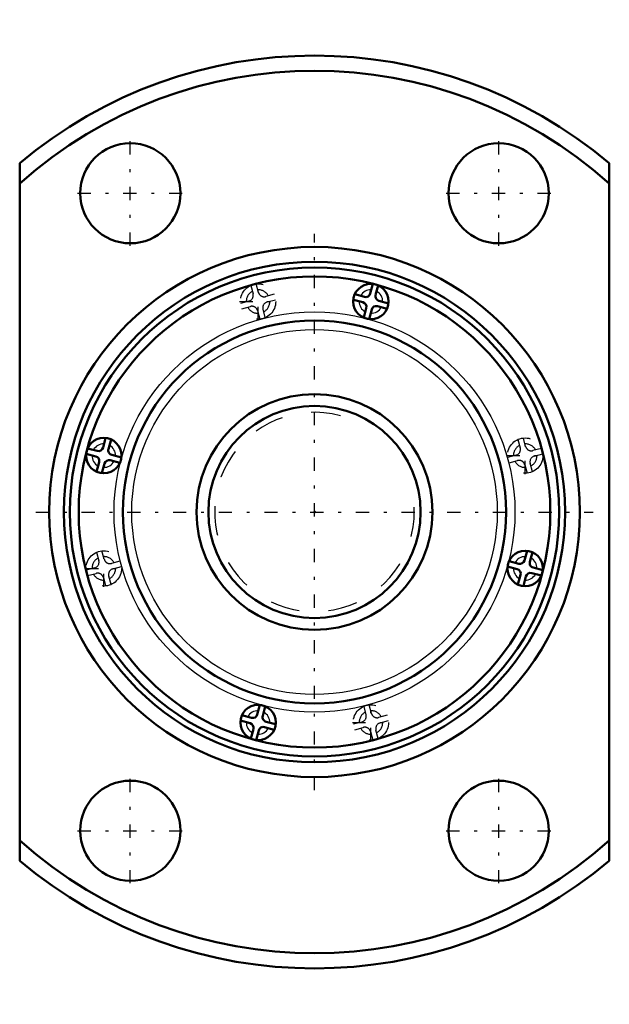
# Model space of a CAD drawing. Header units: millimetres. Extents: x -10 to 10, y -16.7 to 16.7.
import ezdxf

# ---------------------------------------------------------------- set-up
doc = ezdxf.new("R2010")
doc.units = ezdxf.units.MM
doc.linetypes.add('Center', pattern=[1.5, 0.45, -0.5, 0.05, -0.5])
doc.linetypes.add('Dashed', pattern=[2, 1, -1])
for name, color, linetype, lineweight in [('2d ConnectionPoints', 7, 'Continuous', 50), ('AM_0', 7, 'Continuous', 50), ('AM_4', 3, 'Continuous', 25), ('AM_5', 3, 'Continuous', 25), ('AM_7', 7, 'Center', 25), ('AM_9', 6, 'Dashed', 25)]:
    doc.layers.add(name, color=color, linetype=linetype, lineweight=lineweight)

# ---------------------------------------------------------------- blocks, each defined once
blk = doc.blocks.new('1_BLK0808_3_2ZZ_Nut_0_in_BLK0808_3_2ZZ_37LC7T_000_2')
at = {"layer": 'AM_0'}
for p, q in [((-10, 11.843), (-10, -11.843)), ((10, -11.843), (10, 11.843)), ((1.977, 7.745), (1.889, 7.419)), ((2.073, 7.37), (2.16, 7.696)), ((1.694, 7.306), (1.368, 7.393)), ((1.318, 7.209), (1.644, 7.122)), ((2.512, 7.086), (2.186, 7.174)), ((1.757, 6.926), (1.67, 6.6)), ((1.854, 6.551), (1.941, 6.877)), ((2.137, 6.99), (2.463, 6.903)), ((-7.086, 2.512), (-7.174, 2.186)), ((-6.99, 2.137), (-6.903, 2.463)), ((-7.37, 2.073), (-7.696, 2.16)), ((-7.745, 1.977), (-7.419, 1.889)), ((-7.306, 1.694), (-7.393, 1.368)), ((-6.926, 1.757), (-6.6, 1.67)), ((-6.551, 1.854), (-6.877, 1.941)), ((-7.209, 1.318), (-7.122, 1.644)), ((7.209, -1.318), (7.122, -1.644)), ((6.926, -1.757), (6.6, -1.67)), ((7.306, -1.694), (7.393, -1.368)), ((6.551, -1.854), (6.877, -1.941)), ((7.745, -1.977), (7.419, -1.889)), ((6.99, -2.137), (6.903, -2.463)), ((7.086, -2.512), (7.174, -2.186)), ((7.37, -2.073), (7.696, -2.16)), ((-1.854, -6.551), (-1.941, -6.877)), ((-1.757, -6.926), (-1.67, -6.6)), ((-2.137, -6.99), (-2.463, -6.903)), ((-2.512, -7.086), (-2.186, -7.174)), ((-1.694, -7.306), (-1.368, -7.393)), ((-1.318, -7.209), (-1.644, -7.122)), ((-2.073, -7.37), (-2.16, -7.696)), ((-1.977, -7.745), (-1.889, -7.419))]:
    blk.add_line(p, q, dxfattribs=at)
for centre, radius in [((-6.25, 10.825), 1.7), ((6.25, 10.825), 1.7), ((0, 0), 9), ((0, 0), 8.5), ((0, 0), 8.3), ((0, 0), 8), ((1.915, 7.148), 0.6), ((0, 0), 6.5), ((-7.148, 1.915), 0.6), ((7.148, -1.915), 0.6), ((-1.915, -7.148), 0.6), ((-6.25, -10.825), 1.7), ((6.25, -10.825), 1.7)]:
    blk.add_circle(centre, radius, dxfattribs=at)
for centre, radius, start, end in [((0, 0), 15.5, 49.8222, 130.1778), ((0, 0), 14.983, 48.1327, 131.8673), ((1.735, 7.46), 0.16, 255, 345), ((2.228, 7.328), 0.16, 165, 255), ((1.603, 6.968), 0.16, 345, 75), ((2.096, 6.836), 0.16, 75, 165), ((-7.328, 2.228), 0.16, 255, 345), ((-6.836, 2.096), 0.16, 165, 255), ((-7.46, 1.735), 0.16, 345, 75), ((-6.968, 1.603), 0.16, 75, 165), ((6.968, -1.603), 0.16, 255, 345), ((6.836, -2.096), 0.16, 345, 75), ((7.46, -1.735), 0.16, 165, 255), ((7.328, -2.228), 0.16, 75, 165), ((-2.096, -6.836), 0.16, 255, 345), ((-1.603, -6.968), 0.16, 165, 255), ((-2.228, -7.328), 0.16, 345, 75), ((-1.735, -7.46), 0.16, 75, 165), ((0, 0), 14.983, 228.1327, 311.8673), ((0, 0), 15.5, 229.8222, 310.1778)]:
    blk.add_arc(centre, radius, start, end, dxfattribs=at)
at = {"layer": 'AM_4'}
for radius in [6.8, 6.2]:
    blk.add_circle((0, 0), radius, dxfattribs=at)
for centre, start, end in [((1.915, 7.148), 88.739, 151.261), ((1.915, 7.148), 358.739, 61.261), ((1.915, 7.148), 178.739, 241.261), ((1.915, 7.148), 268.739, 331.261), ((-7.148, 1.915), 88.739, 151.261), ((-7.148, 1.915), 358.739, 61.261), ((-7.148, 1.915), 178.739, 241.261), ((-7.148, 1.915), 268.739, 331.261), ((7.148, -1.915), 88.739, 151.261), ((7.148, -1.915), 358.739, 61.261), ((7.148, -1.915), 178.739, 241.261), ((7.148, -1.915), 268.739, 331.261), ((-1.915, -7.148), 88.739, 151.261), ((-1.915, -7.148), 358.739, 61.261), ((-1.915, -7.148), 178.739, 241.261), ((-1.915, -7.148), 268.739, 331.261)]:
    blk.add_arc(centre, 0.4, start, end, dxfattribs=at)
at = {"layer": 'AM_7'}
for p, q in [((-6.25, 9.04), (-6.25, 12.61)), ((6.25, 9.04), (6.25, 12.61)), ((-8.035, 10.825), (-4.465, 10.825)), ((4.465, 10.825), (8.035, 10.825)), ((0, -9.45), (0, 9.45)), ((-1.915, 6.518), (-1.915, 7.778)), ((-2.545, 7.148), (-1.285, 7.148)), ((7.148, 1.285), (7.148, 2.545)), ((6.518, 1.915), (7.778, 1.915)), ((-9.45, 0), (9.45, 0)), ((-7.148, -2.545), (-7.148, -1.285)), ((-7.778, -1.915), (-6.518, -1.915)), ((1.915, -7.778), (1.915, -6.518)), ((1.285, -7.148), (2.545, -7.148)), ((-6.25, -12.61), (-6.25, -9.04)), ((6.25, -12.61), (6.25, -9.04)), ((-8.035, -10.825), (-4.465, -10.825)), ((4.465, -10.825), (8.035, -10.825))]:
    blk.add_line(p, q, dxfattribs=at)
at = {"layer": 'AM_9'}
for p, q in [((-2.16, 7.696), (-2.083, 7.408)), ((-1.9, 7.457), (-1.977, 7.745)), ((-1.368, 7.393), (-1.655, 7.316)), ((-2.225, 7.163), (-2.512, 7.086)), ((-1.606, 7.132), (-1.318, 7.209)), ((-2.463, 6.903), (-2.176, 6.98)), ((-1.931, 6.838), (-1.854, 6.551)), ((-1.67, 6.6), (-1.747, 6.887)), ((6.903, 2.463), (6.98, 2.176)), ((7.163, 2.225), (7.086, 2.512)), ((7.696, 2.16), (7.408, 2.083)), ((6.838, 1.931), (6.551, 1.854)), ((6.6, 1.67), (6.887, 1.747)), ((7.457, 1.9), (7.745, 1.977)), ((7.132, 1.606), (7.209, 1.318)), ((7.393, 1.368), (7.316, 1.655)), ((-7.132, -1.606), (-7.209, -1.318)), ((-7.393, -1.368), (-7.316, -1.655)), ((-6.6, -1.67), (-6.887, -1.747)), ((-7.457, -1.9), (-7.745, -1.977)), ((-6.838, -1.931), (-6.551, -1.854)), ((-7.696, -2.16), (-7.408, -2.083)), ((-7.163, -2.225), (-7.086, -2.512)), ((-6.903, -2.463), (-6.98, -2.176)), ((1.67, -6.6), (1.747, -6.887)), ((1.931, -6.838), (1.854, -6.551)), ((2.463, -6.903), (2.176, -6.98)), ((1.606, -7.132), (1.318, -7.209)), ((1.368, -7.393), (1.655, -7.316)), ((2.225, -7.163), (2.512, -7.086)), ((1.9, -7.457), (1.977, -7.745)), ((2.16, -7.696), (2.083, -7.408))]:
    blk.add_line(p, q, dxfattribs=at)
for centre in [(-1.915, 7.148), (7.148, 1.915), (-7.148, -1.915), (1.915, -7.148)]:
    blk.add_circle(centre, 0.6, dxfattribs=at)
for centre, radius, start, end in [((-1.915, 7.148), 0.4, 118.739, 181.261), ((-2.277, 7.356), 0.2, 285, 15), ((-1.915, 7.148), 0.4, 28.739, 91.261), ((-1.707, 7.509), 0.2, 195, 285), ((-1.554, 6.939), 0.2, 105, 195), ((-1.915, 7.148), 0.4, 298.739, 1.261), ((-1.915, 7.148), 0.4, 208.739, 271.261), ((-2.124, 6.787), 0.2, 15, 105), ((7.148, 1.915), 0.4, 118.739, 181.261), ((6.787, 2.124), 0.2, 285, 15), ((7.148, 1.915), 0.4, 28.739, 91.261), ((7.356, 2.277), 0.2, 195, 285), ((7.148, 1.915), 0.4, 208.739, 271.261), ((6.939, 1.554), 0.2, 15, 105), ((7.509, 1.707), 0.2, 105, 195), ((7.148, 1.915), 0.4, 298.739, 1.261), ((-7.148, -1.915), 0.4, 118.739, 181.261), ((-7.509, -1.707), 0.2, 285, 15), ((-7.148, -1.915), 0.4, 28.739, 91.261), ((-6.939, -1.554), 0.2, 195, 285), ((-6.787, -2.124), 0.2, 105, 195), ((-7.148, -1.915), 0.4, 298.739, 1.261), ((-7.148, -1.915), 0.4, 208.739, 271.261), ((-7.356, -2.277), 0.2, 15, 105), ((1.915, -7.148), 0.4, 118.739, 181.261), ((1.554, -6.939), 0.2, 285, 15), ((1.915, -7.148), 0.4, 28.739, 91.261), ((2.124, -6.787), 0.2, 195, 285), ((1.915, -7.148), 0.4, 208.739, 271.261), ((1.707, -7.509), 0.2, 15, 105), ((2.277, -7.356), 0.2, 105, 195), ((1.915, -7.148), 0.4, 298.739, 1.261)]:
    blk.add_arc(centre, radius, start, end, dxfattribs=at)
blk = doc.blocks.new('2_BLK0808_3_20ZZ0_Shaft_0_in_BLK0808_3_2ZZ_37LC7T_000_2')
at = {"layer": 'AM_0'}
for radius in [4, 3.6]:
    blk.add_circle((0, 0), radius, dxfattribs=at)
at = {"layer": 'AM_5', "linetype": 'Dashed'}
blk.add_arc((0, 0), 3.386, 75, 15, dxfattribs=at)

msp = doc.modelspace()

# ---------------------------------------------------------------- linework, layer by layer
at = {"layer": '2d ConnectionPoints'}
msp.add_point((0, 0), dxfattribs=at)
msp.add_point((0, 0), dxfattribs=at)
msp.add_point((0, 0), dxfattribs=at)

# ---------------------------------------------------------------- block references
for name in ['1_BLK0808_3_2ZZ_Nut_0_in_BLK0808_3_2ZZ_37LC7T_000_2', '2_BLK0808_3_20ZZ0_Shaft_0_in_BLK0808_3_2ZZ_37LC7T_000_2']:
    msp.add_blockref(name, (0, 0))

doc.saveas('drawing.dxf')
